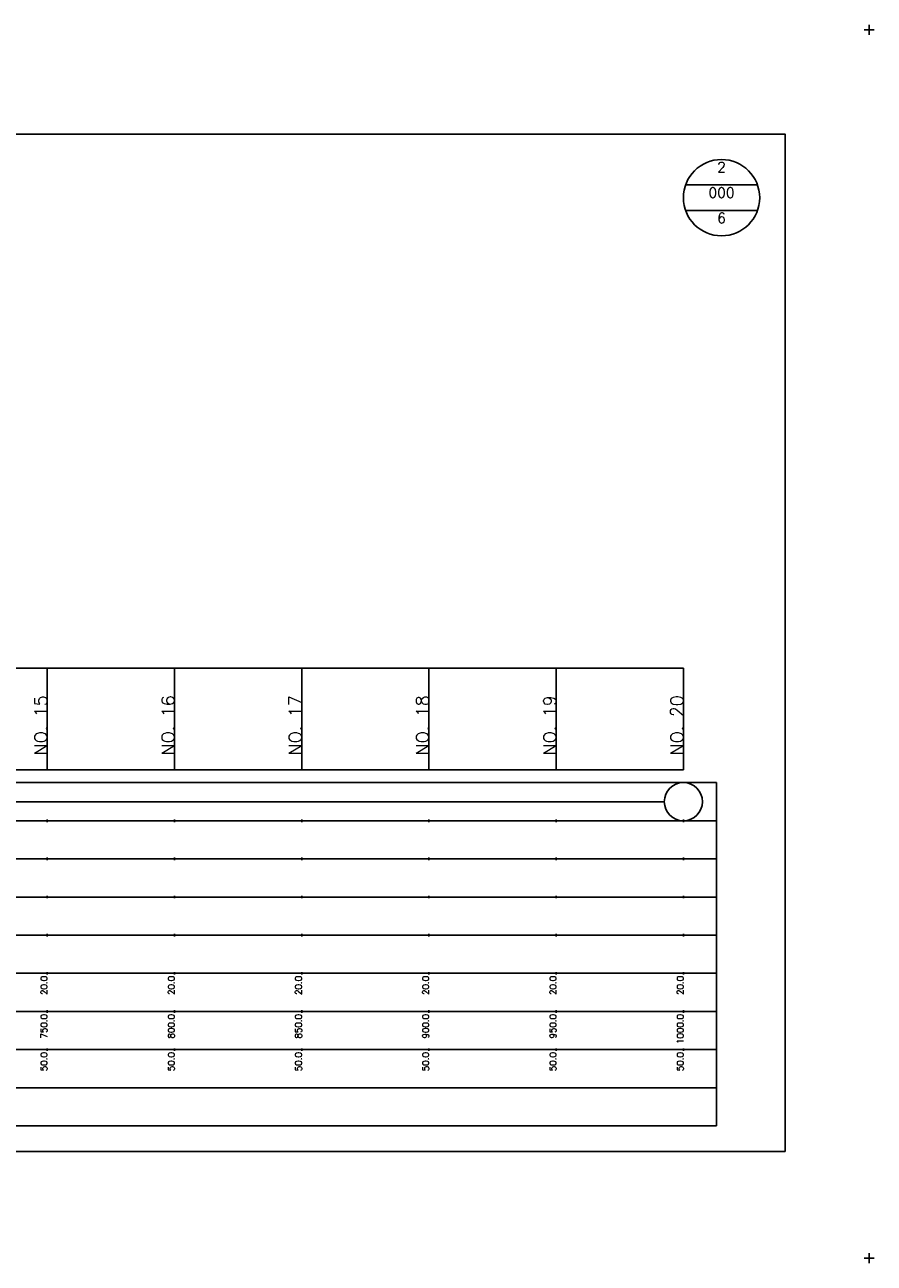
# Model space of a CAD drawing. Extents: x -2 to 685, y -2 to 968.
# Tile 4 of 4: x 351 to 685, y 481 to 968. Entities that reach past the tile are written whole.
import ezdxf
from ezdxf.enums import TextEntityAlignment as Align

# ---------------------------------------------------------------- set-up
doc = ezdxf.new("R2010")
doc.units = 0
doc.header["$LTSCALE"] = 5
for name, color, linetype in [('BOX', 5, 'CONTINUOUS'), ('DT1', 3, 'CONTINUOUS'), ('DT2', 6, 'CONTINUOUS'), ('LT1', 4, 'CONTINUOUS'), ('ST1', 7, 'CONTINUOUS')]:
    doc.layers.add(name, color=color, linetype=linetype)
doc.styles.add('GHS', font='ROMANS.shx', dxfattribs={"bigfont": 'GHS.shx'})

msp = doc.modelspace()

# ---------------------------------------------------------------- linework, layer by layer
at = {"layer": 'BOX'}
msp.add_lwpolyline([(50, 525), (650, 525), (650, 925), (50, 925), (50, 525)], dxfattribs=at)
at = {"layer": 'DT1'}
for p, q in [((360, 704.83), (360, 705.83)), ((410, 704.83), (410, 705.83)), ((460, 704.83), (460, 705.83)), ((510, 704.83), (510, 705.83)), ((560, 704.83), (560, 705.83)), ((610, 704.83), (610, 705.83))]:
    msp.add_line(p, q, dxfattribs=at)
at = {"layer": 'LT1'}
for p, q in [((360, 675), (360, 715)), ((410, 675), (410, 715)), ((460, 675), (460, 715)), ((510, 675), (510, 715)), ((560, 675), (560, 715)), ((610, 675), (610, 715)), ((110, 675), (610, 675)), ((360, 654.5), (360, 655.5)), ((410, 654.5), (410, 655.5)), ((460, 654.5), (460, 655.5)), ((510, 654.5), (510, 655.5)), ((560, 654.5), (560, 655.5)), ((610, 654.5), (610, 655.5)), ((360, 639.5), (360, 640.5)), ((410, 639.5), (410, 640.5)), ((460, 639.5), (460, 640.5)), ((510, 639.5), (510, 640.5)), ((560, 639.5), (560, 640.5)), ((610, 639.5), (610, 640.5)), ((360, 624.5), (360, 625.5)), ((410, 624.5), (410, 625.5)), ((460, 624.5), (460, 625.5)), ((510, 624.5), (510, 625.5)), ((560, 624.5), (560, 625.5)), ((610, 624.5), (610, 625.5)), ((360, 609.5), (360, 610.5)), ((410, 609.5), (410, 610.5)), ((460, 609.5), (460, 610.5)), ((510, 609.5), (510, 610.5)), ((560, 609.5), (560, 610.5)), ((610, 609.5), (610, 610.5)), ((360, 594.5), (360, 595.5)), ((410, 594.5), (410, 595.5)), ((460, 594.5), (460, 595.5)), ((510, 594.5), (510, 595.5)), ((560, 594.5), (560, 595.5)), ((610, 594.5), (610, 595.5)), ((360, 579.5), (360, 580.5)), ((410, 579.5), (410, 580.5)), ((460, 579.5), (460, 580.5)), ((510, 579.5), (510, 580.5)), ((560, 579.5), (560, 580.5)), ((610, 579.5), (610, 580.5)), ((360, 564.5), (360, 565.5)), ((410, 564.5), (410, 565.5)), ((460, 564.5), (460, 565.5)), ((510, 564.5), (510, 565.5)), ((560, 564.5), (560, 565.5)), ((610, 564.5), (610, 565.5))]:
    msp.add_line(p, q, dxfattribs=at)
msp.add_lwpolyline([(110, 715), (160, 715), (210, 715), (260, 715), (310, 715), (360, 715), (410, 715), (460, 715), (510, 715), (560, 715), (610, 715)], dxfattribs=at)
at = {"layer": 'ST1'}
for p, q in [((681, 966), (685, 966)), ((683, 964), (683, 968)), ((80, 670), (623, 670)), ((623, 535), (623, 670)), ((87.5, 655), (623, 655)), ((80, 640), (623, 640)), ((87.5, 625), (623, 625)), ((80, 610), (623, 610)), ((80, 595), (623, 595)), ((80, 580), (623, 580)), ((80, 565), (623, 565)), ((80, 550), (623, 550)), ((80, 535), (623, 535)), ((681, 483), (685, 483)), ((683, 481), (683, 485))]:
    msp.add_line(p, q, dxfattribs=at)
at = {"layer": 'ST1', "linetype": 'CONTINUOUS'}
for p, q in [((639.14, 905), (610.86, 905)), ((639.14, 895), (610.86, 895)), ((117.5, 662.5), (602.5, 662.5))]:
    msp.add_line(p, q, dxfattribs=at)
for centre, radius in [((625, 900), 15), ((610, 662.5), 7.5)]:
    msp.add_circle(centre, radius, dxfattribs=at)

# ---------------------------------------------------------------- texts
at = {"layer": 'DT1', "style": 'GHS'}
for s, height, p in [('NO. 15', 5, (360, 704.33)), ('NO. 16', 5, (410, 704.33)), ('NO. 17', 5, (460, 704.33)), ('NO. 18', 5, (510, 704.33)), ('NO. 19', 5, (560, 704.33)), ('NO. 20', 5, (610, 704.33)), (' 20.0', 2.5, (360, 594)), (' 20.0', 2.5, (410, 594)), (' 20.0', 2.5, (460, 594)), (' 20.0', 2.5, (510, 594)), (' 20.0', 2.5, (560, 594)), (' 20.0', 2.5, (610, 594)), ('   750.0', 2.5, (360, 579)), ('   800.0', 2.5, (410, 579)), ('   850.0', 2.5, (460, 579)), ('   900.0', 2.5, (510, 579)), ('   950.0', 2.5, (560, 579)), ('  1000.0', 2.5, (610, 579)), ('  50.0', 2.5, (360, 564)), ('  50.0', 2.5, (410, 564)), ('  50.0', 2.5, (460, 564)), ('  50.0', 2.5, (510, 564)), ('  50.0', 2.5, (560, 564)), ('  50.0', 2.5, (610, 564))]:
    msp.add_text(s, height=height, rotation=90, dxfattribs=at).set_placement(p, align=Align.RIGHT)
at = {"layer": 'DT2', "linetype": 'CONTINUOUS', "style": 'GHS'}
for s, p in [('2', (625, 910)), ('000', (625, 900)), ('6', (625, 890))]:
    msp.add_text(s, height=4, dxfattribs=at).set_placement(p, align=Align.CENTER)

doc.saveas('drawing.dxf')
